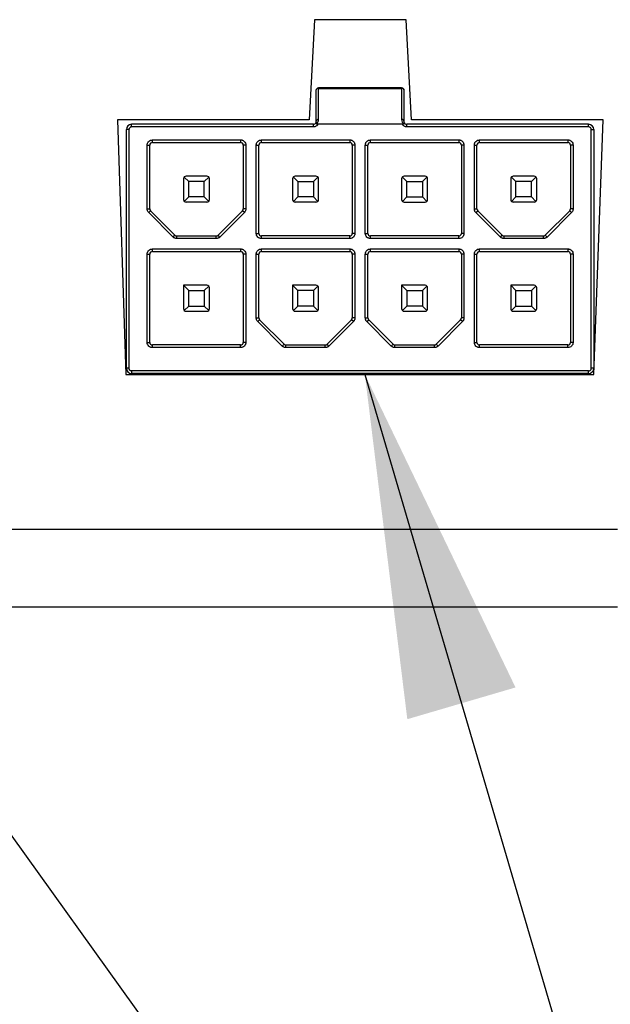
# Model space of a CAD drawing. Header units: millimetres. Extents: x 25 to 1092, y 25 to 838.
# Tile 4 of 9: x 146 to 169, y 265 to 303. Entities that reach past the tile are written whole.
import ezdxf

# ---------------------------------------------------------------- set-up
doc = ezdxf.new("R2010")
doc.units = ezdxf.units.MM
doc.header["$LTSCALE"] = 4
doc.layers.add('TEXT', color=140, linetype='Continuous', lineweight=25)
doc.dimstyles.new('SLDDIMSTYLE2', dxfattribs={"dimtxt": 0.18, "dimasz": 13.208, "dimexe": 0, "dimexo": 0.0625, "dimgap": 0, "dimtad": 0, "dimtih": 1, "dimtoh": 1, "dimdec": 0, "dimrnd": 1e-09, "dimzin": 0, "dimdsep": 46, "dimtxsty": 'Standard', "dimsah": 1, "dimcen": 0.09, "dimadec": 0, "dimazin": 0, "dimtfac": 13.208, "dimtdec": 0, "dimtofl": 0, "dimtmove": 0, "dimatfit": 3, "dimfxl": 0, "dimfrac": 2, "dimtolj": 1, "dimtzin": 0, "dimarcsym": 0})

msp = doc.modelspace()

# ---------------------------------------------------------------- linework, layer by layer
for p, q in [((157.402, 302.858), (157.199, 298.999)), ((160.931, 302.858), (157.402, 302.858)), ((161.133, 298.999), (160.931, 302.858)), ((157.456, 300.128), (157.456, 298.928)), ((157.556, 300.228), (157.556, 300.213)), ((160.756, 300.228), (157.556, 300.228)), ((157.556, 299.013), (157.556, 300.213)), ((157.556, 300.213), (160.756, 300.213)), ((160.756, 300.213), (160.756, 300.228)), ((160.756, 300.213), (160.756, 299.013)), ((160.856, 298.928), (160.856, 300.128)), ((157.199, 298.999), (149.815, 298.999)), ((149.815, 298.999), (150.141, 289.196)), ((168.518, 298.999), (161.133, 298.999)), ((168.158, 289.196), (168.518, 298.999)), ((150.156, 289.428), (150.156, 298.628)), ((150.256, 298.628), (150.156, 298.628)), ((150.256, 298.628), (150.256, 289.428)), ((150.356, 298.728), (150.356, 298.828)), ((157.356, 298.828), (150.356, 298.828)), ((157.356, 298.728), (150.356, 298.728)), ((157.356, 298.728), (157.356, 298.828)), ((160.783, 298.828), (157.529, 298.828)), ((160.956, 298.728), (160.956, 298.828)), ((167.956, 298.828), (160.956, 298.828)), ((167.956, 298.728), (160.956, 298.728)), ((167.956, 298.728), (167.956, 298.828)), ((168.056, 289.428), (168.056, 298.628)), ((168.056, 298.628), (168.156, 298.628)), ((168.156, 298.628), (168.156, 289.428)), ((151.156, 298.228), (154.556, 298.228)), ((151.156, 298.128), (151.156, 298.228)), ((154.556, 298.228), (154.556, 298.128)), ((155.356, 298.228), (158.756, 298.228)), ((155.356, 298.128), (155.356, 298.228)), ((158.756, 298.228), (158.756, 298.128)), ((159.556, 298.228), (162.956, 298.228)), ((159.556, 298.128), (159.556, 298.228)), ((162.956, 298.228), (162.956, 298.128)), ((163.756, 298.228), (167.156, 298.228)), ((163.756, 298.128), (163.756, 298.228)), ((167.156, 298.228), (167.156, 298.128)), ((150.956, 295.569), (150.956, 298.028)), ((150.956, 298.028), (151.056, 298.028)), ((151.056, 295.569), (151.056, 298.028)), ((151.156, 298.128), (154.556, 298.128)), ((154.656, 298.028), (154.656, 295.569)), ((154.756, 298.028), (154.656, 298.028)), ((154.756, 298.028), (154.756, 295.569)), ((155.156, 294.628), (155.156, 298.028)), ((155.156, 298.028), (155.256, 298.028)), ((155.256, 294.628), (155.256, 298.028)), ((155.356, 298.128), (158.756, 298.128)), ((158.856, 298.028), (158.856, 294.628)), ((158.956, 298.028), (158.856, 298.028)), ((158.956, 298.028), (158.956, 294.628)), ((159.356, 294.628), (159.356, 298.028)), ((159.356, 298.028), (159.456, 298.028)), ((159.456, 294.628), (159.456, 298.028)), ((159.556, 298.128), (162.956, 298.128)), ((163.056, 298.028), (163.056, 294.628)), ((163.156, 298.028), (163.056, 298.028)), ((163.156, 298.028), (163.156, 294.628)), ((163.556, 295.569), (163.556, 298.028)), ((163.556, 298.028), (163.656, 298.028)), ((163.656, 295.569), (163.656, 298.028)), ((163.756, 298.128), (167.156, 298.128)), ((167.256, 298.028), (167.256, 295.569)), ((167.356, 298.028), (167.256, 298.028)), ((167.356, 298.028), (167.356, 295.569)), ((152.356, 296.728), (152.356, 295.928)), ((152.556, 296.628), (152.386, 296.798)), ((153.256, 296.828), (152.456, 296.828)), ((153.156, 296.628), (152.556, 296.628)), ((152.556, 296.028), (152.556, 296.628)), ((153.327, 296.798), (153.156, 296.628)), ((153.156, 296.028), (153.156, 296.628)), ((153.356, 295.928), (153.356, 296.728)), ((156.556, 296.728), (156.556, 295.928)), ((156.586, 296.798), (156.756, 296.628)), ((157.456, 296.828), (156.656, 296.828)), ((156.756, 296.628), (157.356, 296.628)), ((156.756, 296.628), (156.756, 296.028)), ((157.527, 296.798), (157.356, 296.628)), ((157.356, 296.628), (157.356, 296.028)), ((157.556, 295.928), (157.556, 296.728)), ((160.756, 296.728), (160.756, 295.928)), ((160.786, 296.798), (160.956, 296.628)), ((161.656, 296.828), (160.856, 296.828)), ((160.956, 296.628), (161.556, 296.628)), ((160.956, 296.028), (160.956, 296.628)), ((161.556, 296.628), (161.727, 296.798)), ((161.556, 296.628), (161.556, 296.028)), ((161.756, 295.928), (161.756, 296.728)), ((164.956, 296.728), (164.956, 295.928)), ((165.156, 296.628), (164.986, 296.798)), ((165.856, 296.828), (165.056, 296.828)), ((165.756, 296.628), (165.156, 296.628)), ((165.156, 296.028), (165.156, 296.628)), ((165.927, 296.798), (165.756, 296.628)), ((165.756, 296.028), (165.756, 296.628)), ((165.956, 295.928), (165.956, 296.728)), ((152.556, 296.028), (152.386, 295.857)), ((153.156, 296.028), (152.556, 296.028)), ((153.327, 295.857), (153.156, 296.028)), ((156.756, 296.028), (156.586, 295.857)), ((157.356, 296.028), (156.756, 296.028)), ((157.356, 296.028), (157.527, 295.857)), ((160.786, 295.857), (160.956, 296.028)), ((160.956, 296.028), (161.556, 296.028)), ((161.556, 296.028), (161.727, 295.857)), ((165.156, 296.028), (164.986, 295.857)), ((165.756, 296.028), (165.156, 296.028)), ((165.927, 295.857), (165.756, 296.028)), ((150.956, 295.569), (151.056, 295.569)), ((151.015, 295.428), (151.086, 295.498)), ((151.086, 295.498), (152.027, 294.557)), ((153.256, 295.828), (152.456, 295.828)), ((153.686, 294.557), (154.627, 295.498)), ((154.698, 295.428), (154.627, 295.498)), ((154.756, 295.569), (154.656, 295.569)), ((157.456, 295.828), (156.656, 295.828)), ((160.856, 295.828), (161.656, 295.828)), ((163.556, 295.569), (163.656, 295.569)), ((163.615, 295.428), (163.686, 295.498)), ((163.686, 295.498), (164.627, 294.557)), ((165.856, 295.828), (165.056, 295.828)), ((166.286, 294.557), (167.227, 295.498)), ((167.298, 295.428), (167.227, 295.498)), ((167.356, 295.569), (167.256, 295.569)), ((151.956, 294.486), (151.015, 295.428)), ((154.698, 295.428), (153.756, 294.486)), ((164.556, 294.486), (163.615, 295.428)), ((167.298, 295.428), (166.356, 294.486)), ((151.956, 294.486), (152.027, 294.557)), ((152.098, 294.428), (152.098, 294.528)), ((152.098, 294.528), (153.615, 294.528)), ((153.615, 294.428), (152.098, 294.428)), ((153.615, 294.428), (153.615, 294.528)), ((153.756, 294.486), (153.686, 294.557)), ((155.156, 294.628), (155.256, 294.628)), ((155.356, 294.428), (155.356, 294.528)), ((158.756, 294.528), (155.356, 294.528)), ((158.756, 294.428), (155.356, 294.428)), ((158.756, 294.428), (158.756, 294.528)), ((158.956, 294.628), (158.856, 294.628)), ((159.356, 294.628), (159.456, 294.628)), ((159.556, 294.428), (159.556, 294.528)), ((162.956, 294.528), (159.556, 294.528)), ((162.956, 294.428), (159.556, 294.428)), ((162.956, 294.428), (162.956, 294.528)), ((163.156, 294.628), (163.056, 294.628)), ((164.556, 294.486), (164.627, 294.557)), ((164.698, 294.428), (164.698, 294.528)), ((164.698, 294.528), (166.215, 294.528)), ((166.215, 294.428), (164.698, 294.428)), ((166.215, 294.428), (166.215, 294.528)), ((166.356, 294.486), (166.286, 294.557)), ((151.156, 294.028), (154.556, 294.028)), ((151.156, 293.928), (151.156, 294.028)), ((154.556, 294.028), (154.556, 293.928)), ((155.356, 294.028), (158.756, 294.028)), ((155.356, 293.928), (155.356, 294.028)), ((158.756, 294.028), (158.756, 293.928)), ((159.556, 294.028), (162.956, 294.028)), ((159.556, 293.928), (159.556, 294.028)), ((162.956, 294.028), (162.956, 293.928)), ((163.756, 294.028), (167.156, 294.028)), ((163.756, 293.928), (163.756, 294.028)), ((167.156, 294.028), (167.156, 293.928)), ((150.956, 290.428), (150.956, 293.828)), ((150.956, 293.828), (151.056, 293.828)), ((151.056, 290.428), (151.056, 293.828)), ((151.156, 293.928), (154.556, 293.928)), ((154.656, 293.828), (154.656, 290.428)), ((154.756, 293.828), (154.656, 293.828)), ((154.756, 293.828), (154.756, 290.428)), ((155.156, 291.369), (155.156, 293.828)), ((155.156, 293.828), (155.256, 293.828)), ((155.256, 291.369), (155.256, 293.828)), ((155.356, 293.928), (158.756, 293.928)), ((158.856, 293.828), (158.856, 291.369)), ((158.956, 293.828), (158.856, 293.828)), ((158.956, 293.828), (158.956, 291.369)), ((159.356, 291.369), (159.356, 293.828)), ((159.356, 293.828), (159.456, 293.828)), ((159.456, 291.369), (159.456, 293.828)), ((159.556, 293.928), (162.956, 293.928)), ((163.056, 293.828), (163.056, 291.369)), ((163.156, 293.828), (163.056, 293.828)), ((163.156, 293.828), (163.156, 291.369)), ((163.556, 290.428), (163.556, 293.828)), ((163.556, 293.828), (163.656, 293.828)), ((163.656, 290.428), (163.656, 293.828)), ((163.756, 293.928), (167.156, 293.928)), ((167.256, 293.828), (167.256, 290.428)), ((167.356, 293.828), (167.256, 293.828)), ((167.356, 293.828), (167.356, 290.428)), ((152.356, 292.628), (152.556, 292.428)), ((153.256, 292.628), (152.356, 292.628)), ((152.356, 292.628), (152.356, 291.728)), ((153.156, 292.428), (153.327, 292.598)), ((153.356, 291.728), (153.356, 292.528)), ((156.756, 292.428), (156.556, 292.628)), ((157.456, 292.628), (156.556, 292.628)), ((156.556, 292.628), (156.556, 291.728)), ((157.527, 292.598), (157.356, 292.428)), ((157.556, 291.728), (157.556, 292.528)), ((160.756, 292.628), (160.956, 292.428)), ((161.656, 292.628), (160.756, 292.628)), ((160.756, 292.628), (160.756, 291.728)), ((161.727, 292.598), (161.556, 292.428)), ((161.756, 291.728), (161.756, 292.528)), ((164.956, 292.628), (165.156, 292.428)), ((165.856, 292.628), (164.956, 292.628)), ((164.956, 292.628), (164.956, 291.728)), ((165.756, 292.428), (165.927, 292.598)), ((165.956, 291.728), (165.956, 292.528)), ((152.556, 292.428), (153.156, 292.428)), ((152.556, 291.828), (152.556, 292.428)), ((153.156, 292.428), (153.156, 291.828)), ((156.756, 291.828), (156.756, 292.428)), ((157.356, 292.428), (156.756, 292.428)), ((157.356, 292.428), (157.356, 291.828)), ((160.956, 292.428), (161.556, 292.428)), ((160.956, 292.428), (160.956, 291.828)), ((161.556, 292.428), (161.556, 291.828)), ((165.156, 292.428), (165.756, 292.428)), ((165.156, 291.828), (165.156, 292.428)), ((165.756, 292.428), (165.756, 291.828)), ((152.386, 291.657), (152.556, 291.828)), ((152.556, 291.828), (153.156, 291.828)), ((153.156, 291.828), (153.327, 291.657)), ((156.756, 291.828), (156.586, 291.657)), ((157.356, 291.828), (156.756, 291.828)), ((157.527, 291.657), (157.356, 291.828)), ((160.956, 291.828), (160.786, 291.657)), ((161.556, 291.828), (160.956, 291.828)), ((161.556, 291.828), (161.727, 291.657)), ((164.986, 291.657), (165.156, 291.828)), ((165.156, 291.828), (165.756, 291.828)), ((165.756, 291.828), (165.927, 291.657)), ((152.456, 291.628), (153.256, 291.628)), ((155.156, 291.369), (155.256, 291.369)), ((156.656, 291.628), (157.456, 291.628)), ((158.956, 291.369), (158.856, 291.369)), ((159.356, 291.369), (159.456, 291.369)), ((160.856, 291.628), (161.656, 291.628)), ((163.156, 291.369), (163.056, 291.369)), ((165.056, 291.628), (165.856, 291.628)), ((155.215, 291.228), (155.286, 291.298)), ((156.156, 290.286), (155.215, 291.228)), ((155.286, 291.298), (156.227, 290.357)), ((157.886, 290.357), (158.827, 291.298)), ((158.898, 291.228), (157.956, 290.286)), ((158.898, 291.228), (158.827, 291.298)), ((159.415, 291.228), (159.486, 291.298)), ((160.356, 290.286), (159.415, 291.228)), ((159.486, 291.298), (160.427, 290.357)), ((162.086, 290.357), (163.027, 291.298)), ((163.098, 291.228), (162.156, 290.286)), ((163.098, 291.228), (163.027, 291.298)), ((150.956, 290.428), (151.056, 290.428)), ((151.156, 290.228), (151.156, 290.328)), ((154.556, 290.328), (151.156, 290.328)), ((154.556, 290.228), (151.156, 290.228)), ((154.556, 290.228), (154.556, 290.328)), ((154.756, 290.428), (154.656, 290.428)), ((156.156, 290.286), (156.227, 290.357)), ((156.298, 290.228), (156.298, 290.328)), ((156.298, 290.328), (157.815, 290.328)), ((157.815, 290.228), (156.298, 290.228)), ((157.815, 290.228), (157.815, 290.328)), ((157.956, 290.286), (157.886, 290.357)), ((160.356, 290.286), (160.427, 290.357)), ((160.498, 290.228), (160.498, 290.328)), ((160.498, 290.328), (162.015, 290.328)), ((162.015, 290.228), (160.498, 290.228)), ((162.015, 290.228), (162.015, 290.328)), ((162.156, 290.286), (162.086, 290.357)), ((163.556, 290.428), (163.656, 290.428)), ((163.756, 290.228), (163.756, 290.328)), ((167.156, 290.328), (163.756, 290.328)), ((167.156, 290.228), (163.756, 290.228)), ((167.156, 290.228), (167.156, 290.328)), ((167.356, 290.428), (167.256, 290.428)), ((150.256, 289.428), (150.156, 289.428)), ((168.156, 289.428), (168.056, 289.428)), ((150.141, 289.196), (168.158, 289.196)), ((167.956, 289.328), (150.356, 289.328)), ((150.356, 289.328), (150.356, 289.228)), ((167.956, 289.228), (150.356, 289.228)), ((152.356, 289.228), (152.356, 289.196)), ((152.456, 289.196), (152.456, 289.228)), ((153.256, 289.196), (153.256, 289.228)), ((153.356, 289.196), (153.356, 289.228)), ((156.556, 289.228), (156.556, 289.196)), ((156.656, 289.196), (156.656, 289.228)), ((157.456, 289.196), (157.456, 289.228)), ((157.556, 289.196), (157.556, 289.228)), ((160.756, 289.228), (160.756, 289.196)), ((160.856, 289.228), (160.856, 289.196)), ((161.656, 289.228), (161.656, 289.196)), ((161.756, 289.196), (161.756, 289.228)), ((164.956, 289.228), (164.956, 289.196)), ((165.056, 289.196), (165.056, 289.228)), ((165.856, 289.196), (165.856, 289.228)), ((165.956, 289.196), (165.956, 289.228)), ((167.956, 289.228), (167.956, 289.328)), ((135.271, 283.228), (169.061, 283.228)), ((169.061, 280.228), (135.271, 280.228))]:
    msp.add_line(p, q)
for centre, radius, start, end in [((157.556, 300.128), 0.1, 90, 180), ((157.549, 300.12), 0.0934, 85.7149, 174.9513), ((160.756, 300.128), 0.1, 0, 90), ((160.763, 300.12), 0.0934, 5.0487, 94.2851), ((157.549, 298.92), 0.0934, 85.7149, 174.9513), ((160.763, 298.92), 0.0934, 5.0487, 94.2851), ((150.356, 298.628), 0.2, 90, 180), ((157.356, 298.928), 0.1, 270, 308.9424), ((160.956, 298.928), 0.1, 231.0576, 270), ((167.956, 298.628), 0.2, 0, 90), ((151.156, 298.028), 0.1, 90, 180), ((154.556, 298.028), 0.1, 0, 90), ((155.356, 298.028), 0.1, 90, 180), ((158.756, 298.028), 0.1, 0, 90), ((159.556, 298.028), 0.1, 90, 180), ((162.956, 298.028), 0.1, 0, 90), ((163.756, 298.028), 0.1, 90, 180), ((167.156, 298.028), 0.1, 0, 90), ((152.456, 296.728), 0.1, 135, 180), ((152.456, 296.728), 0.1, 90, 135), ((153.256, 296.728), 0.1, 45, 90), ((153.256, 296.728), 0.1, 0, 45), ((156.656, 296.728), 0.1, 135, 180), ((156.656, 296.728), 0.1, 90, 135), ((157.456, 296.728), 0.1, 45, 90), ((157.456, 296.728), 0.1, 0, 45), ((160.856, 296.728), 0.1, 135, 180), ((160.856, 296.728), 0.1, 90, 135), ((161.656, 296.728), 0.1, 45, 90), ((161.656, 296.728), 0.1, 0, 45), ((165.056, 296.728), 0.1, 135, 180), ((165.056, 296.728), 0.1, 90, 135), ((165.856, 296.728), 0.1, 45, 90), ((165.856, 296.728), 0.1, 0, 45), ((152.456, 295.928), 0.1, 180, 225), ((153.256, 295.928), 0.1, 315, 0), ((156.656, 295.928), 0.1, 180, 225), ((157.456, 295.928), 0.1, 315, 0), ((160.856, 295.928), 0.1, 180, 225), ((161.656, 295.928), 0.1, 315, 0), ((165.056, 295.928), 0.1, 180, 225), ((165.856, 295.928), 0.1, 315, 0), ((151.156, 295.569), 0.1, 180, 225), ((152.456, 295.928), 0.1, 225, 270), ((153.256, 295.928), 0.1, 270, 315), ((154.556, 295.569), 0.1, 315, 0), ((156.656, 295.928), 0.1, 225, 270), ((157.456, 295.928), 0.1, 270, 315), ((160.856, 295.928), 0.1, 225, 270), ((161.656, 295.928), 0.1, 270, 315), ((163.756, 295.569), 0.1, 180, 225), ((165.056, 295.928), 0.1, 225, 270), ((165.856, 295.928), 0.1, 270, 315), ((167.156, 295.569), 0.1, 315, 0), ((152.098, 294.628), 0.1, 225, 270), ((153.615, 294.628), 0.1, 270, 315), ((155.356, 294.628), 0.1, 180, 270), ((158.756, 294.628), 0.1, 270, 0), ((159.556, 294.628), 0.1, 180, 270), ((162.956, 294.628), 0.1, 270, 0), ((164.698, 294.628), 0.1, 225, 270), ((166.215, 294.628), 0.1, 270, 315), ((151.156, 293.828), 0.1, 90, 180), ((154.556, 293.828), 0.1, 0, 90), ((155.356, 293.828), 0.1, 90, 180), ((158.756, 293.828), 0.1, 0, 90), ((159.556, 293.828), 0.1, 90, 180), ((162.956, 293.828), 0.1, 0, 90), ((163.756, 293.828), 0.1, 90, 180), ((167.156, 293.828), 0.1, 0, 90), ((153.256, 292.528), 0.1, 45, 90), ((153.256, 292.528), 0.1, 0, 45), ((157.456, 292.528), 0.1, 45, 90), ((157.456, 292.528), 0.1, 0, 45), ((161.656, 292.528), 0.1, 45, 90), ((161.656, 292.528), 0.1, 0, 45), ((165.856, 292.528), 0.1, 45, 90), ((165.856, 292.528), 0.1, 0, 45), ((152.456, 291.728), 0.1, 180, 225), ((153.256, 291.728), 0.1, 315, 0), ((156.656, 291.728), 0.1, 180, 225), ((157.456, 291.728), 0.1, 315, 0), ((160.856, 291.728), 0.1, 180, 225), ((161.656, 291.728), 0.1, 315, 0), ((165.056, 291.728), 0.1, 180, 225), ((165.856, 291.728), 0.1, 315, 0), ((152.456, 291.728), 0.1, 225, 270), ((153.256, 291.728), 0.1, 270, 315), ((155.356, 291.369), 0.1, 180, 225), ((156.656, 291.728), 0.1, 225, 270), ((157.456, 291.728), 0.1, 270, 315), ((158.756, 291.369), 0.1, 315, 0), ((159.556, 291.369), 0.1, 180, 225), ((160.856, 291.728), 0.1, 225, 270), ((161.656, 291.728), 0.1, 270, 315), ((162.956, 291.369), 0.1, 315, 0), ((165.056, 291.728), 0.1, 225, 270), ((165.856, 291.728), 0.1, 270, 315), ((151.156, 290.428), 0.1, 180, 270), ((154.556, 290.428), 0.1, 270, 0), ((156.298, 290.428), 0.1, 225, 270), ((157.815, 290.428), 0.1, 270, 315), ((160.498, 290.428), 0.1, 225, 270), ((162.015, 290.428), 0.1, 270, 315), ((163.756, 290.428), 0.1, 180, 270), ((167.156, 290.428), 0.1, 270, 0), ((150.356, 289.428), 0.2, 180, 270), ((167.956, 289.428), 0.2, 270, 0)]:
    msp.add_arc(centre, radius, start, end)
for points in [[(157.456, 298.928), (157.456, 298.898), (157.442, 298.869), (157.419, 298.85)], [(157.461, 298.842), (157.519, 298.878), (157.556, 298.945), (157.556, 299.013)], [(160.756, 299.013), (160.756, 298.945), (160.793, 298.878), (160.851, 298.842)], [(160.893, 298.85), (160.871, 298.869), (160.856, 298.898), (160.856, 298.928)], [(150.356, 289.328), (150.301, 289.328), (150.256, 289.373), (150.256, 289.428)]]:
    msp.add_open_spline(points, degree=3)
for points, knots in [([(150.356, 298.728), (150.347, 298.727), (150.33, 298.726), (150.306, 298.715), (150.282, 298.697), (150.26, 298.667), (150.258, 298.641), (150.256, 298.628)], [0, 0, 0, 0, 0.167535, 0.330448, 0.500633, 0.74883, 1, 1, 1, 1]), ([(157.529, 298.828), (157.523, 298.818), (157.511, 298.798), (157.486, 298.774), (157.452, 298.751), (157.409, 298.731), (157.374, 298.729), (157.356, 298.728)], [0, 0, 0, 0, 0.1669756, 0.3320356, 0.5003421, 0.7494255, 1, 1, 1, 1]), ([(157.461, 298.842), (157.456, 298.845), (157.444, 298.852), (157.429, 298.855), (157.422, 298.852), (157.419, 298.85)], [0, 0, 0, 0, 0.295599, 0.628645, 1, 1, 1, 1]), ([(157.529, 298.828), (157.519, 298.828), (157.507, 298.829), (157.497, 298.83), (157.488, 298.832), (157.48, 298.834), (157.472, 298.837), (157.468, 298.839), (157.465, 298.84), (157.461, 298.842)], [0, 0, 0, 0, 0.00003277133, 0.00003277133, 0.00003277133, 0.00006037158, 0.00006037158, 0.00006037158, 0.00007541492, 0.00007541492, 0.00007541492, 0.00007541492]), ([(160.851, 298.842), (160.845, 298.839), (160.838, 298.836), (160.83, 298.833), (160.821, 298.831), (160.813, 298.83), (160.804, 298.829), (160.797, 298.828), (160.79, 298.828), (160.783, 298.828)], [0, 0, 0, 0, 0.00002751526, 0.00002751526, 0.00002751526, 0.00005470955, 0.00005470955, 0.00005470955, 0.00007525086, 0.00007525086, 0.00007525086, 0.00007525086]), ([(160.956, 298.728), (160.945, 298.728), (160.921, 298.729), (160.888, 298.739), (160.851, 298.756), (160.813, 298.784), (160.793, 298.813), (160.783, 298.828)], [0, 0, 0, 0, 0.166976, 0.332036, 0.500342, 0.749425, 1, 1, 1, 1]), ([(160.893, 298.85), (160.89, 298.852), (160.884, 298.855), (160.869, 298.852), (160.857, 298.845), (160.851, 298.842)], [0, 0, 0, 0, 0.371355, 0.704401, 1, 1, 1, 1]), ([(168.056, 298.628), (168.056, 298.636), (168.055, 298.654), (168.044, 298.678), (168.025, 298.702), (167.996, 298.724), (167.97, 298.726), (167.956, 298.728)], [0, 0, 0, 0, 0.1675347, 0.3304475, 0.5006328, 0.7488305, 1, 1, 1, 1]), ([(150.956, 298.028), (150.957, 298.041), (150.958, 298.067), (150.97, 298.105), (150.988, 298.139), (151.022, 298.179), (151.077, 298.22), (151.13, 298.225), (151.156, 298.228)], [0, 0, 0, 0, 0.1272, 0.249746, 0.3727, 0.501075, 0.749743, 1, 1, 1, 1]), ([(154.556, 298.228), (154.57, 298.227), (154.596, 298.226), (154.633, 298.214), (154.668, 298.196), (154.708, 298.162), (154.748, 298.107), (154.754, 298.054), (154.756, 298.028)], [0, 0, 0, 0, 0.1272001, 0.2497464, 0.3727003, 0.5010746, 0.7497428, 1, 1, 1, 1]), ([(155.156, 298.028), (155.157, 298.041), (155.158, 298.067), (155.17, 298.105), (155.188, 298.139), (155.222, 298.179), (155.277, 298.22), (155.33, 298.225), (155.356, 298.228)], [0, 0, 0, 0, 0.1272, 0.249746, 0.3727, 0.501075, 0.749743, 1, 1, 1, 1]), ([(158.756, 298.228), (158.77, 298.227), (158.796, 298.226), (158.833, 298.214), (158.868, 298.196), (158.908, 298.162), (158.948, 298.107), (158.954, 298.054), (158.956, 298.028)], [0, 0, 0, 0, 0.1272, 0.249746, 0.3727, 0.501075, 0.749743, 1, 1, 1, 1]), ([(159.356, 298.028), (159.357, 298.041), (159.358, 298.067), (159.37, 298.105), (159.388, 298.139), (159.422, 298.179), (159.477, 298.22), (159.53, 298.225), (159.556, 298.228)], [0, 0, 0, 0, 0.1272, 0.249746, 0.3727, 0.501075, 0.749743, 1, 1, 1, 1]), ([(162.956, 298.228), (162.97, 298.227), (162.996, 298.226), (163.033, 298.214), (163.068, 298.196), (163.108, 298.162), (163.148, 298.107), (163.154, 298.054), (163.156, 298.028)], [0, 0, 0, 0, 0.1272, 0.249746, 0.3727, 0.501075, 0.749743, 1, 1, 1, 1]), ([(163.556, 298.028), (163.557, 298.041), (163.558, 298.067), (163.57, 298.105), (163.588, 298.139), (163.622, 298.179), (163.677, 298.22), (163.73, 298.225), (163.756, 298.228)], [0, 0, 0, 0, 0.1272, 0.249746, 0.3727, 0.501075, 0.749743, 1, 1, 1, 1]), ([(167.156, 298.228), (167.17, 298.227), (167.196, 298.226), (167.233, 298.214), (167.268, 298.196), (167.308, 298.162), (167.348, 298.107), (167.354, 298.054), (167.356, 298.028)], [0, 0, 0, 0, 0.1272, 0.249746, 0.3727, 0.501075, 0.749743, 1, 1, 1, 1]), ([(151.015, 295.428), (151.006, 295.438), (150.988, 295.457), (150.97, 295.492), (150.958, 295.53), (150.957, 295.556), (150.956, 295.569)], [0, 0, 0, 0, 0.255091, 0.5, 0.744909, 1, 1, 1, 1]), ([(154.756, 295.569), (154.756, 295.556), (154.754, 295.53), (154.743, 295.492), (154.724, 295.457), (154.707, 295.438), (154.698, 295.428)], [0, 0, 0, 0, 0.255091, 0.5, 0.744909, 1, 1, 1, 1]), ([(163.615, 295.428), (163.606, 295.438), (163.588, 295.457), (163.57, 295.492), (163.558, 295.53), (163.557, 295.556), (163.556, 295.569)], [0, 0, 0, 0, 0.255091, 0.5, 0.744909, 1, 1, 1, 1]), ([(167.356, 295.569), (167.356, 295.556), (167.354, 295.53), (167.343, 295.492), (167.324, 295.457), (167.307, 295.438), (167.298, 295.428)], [0, 0, 0, 0, 0.255091, 0.5, 0.744909, 1, 1, 1, 1]), ([(152.098, 294.428), (152.084, 294.428), (152.058, 294.43), (152.02, 294.441), (151.986, 294.46), (151.966, 294.477), (151.956, 294.486)], [0, 0, 0, 0, 0.255091, 0.5, 0.744909, 1, 1, 1, 1]), ([(153.756, 294.486), (153.746, 294.477), (153.727, 294.46), (153.692, 294.441), (153.654, 294.43), (153.628, 294.428), (153.615, 294.428)], [0, 0, 0, 0, 0.255091, 0.5, 0.744909, 1, 1, 1, 1]), ([(155.356, 294.428), (155.343, 294.428), (155.317, 294.43), (155.279, 294.441), (155.245, 294.46), (155.204, 294.493), (155.164, 294.549), (155.159, 294.601), (155.156, 294.628)], [0, 0, 0, 0, 0.1272, 0.249746, 0.3727, 0.501075, 0.749743, 1, 1, 1, 1]), ([(158.956, 294.628), (158.956, 294.614), (158.954, 294.588), (158.943, 294.551), (158.924, 294.516), (158.891, 294.476), (158.835, 294.436), (158.783, 294.43), (158.756, 294.428)], [0, 0, 0, 0, 0.1272, 0.249746, 0.3727, 0.501075, 0.749743, 1, 1, 1, 1]), ([(159.556, 294.428), (159.543, 294.428), (159.517, 294.43), (159.479, 294.441), (159.445, 294.46), (159.404, 294.493), (159.364, 294.549), (159.359, 294.601), (159.356, 294.628)], [0, 0, 0, 0, 0.1272, 0.249746, 0.3727, 0.501075, 0.749743, 1, 1, 1, 1]), ([(163.156, 294.628), (163.156, 294.614), (163.154, 294.588), (163.143, 294.551), (163.124, 294.516), (163.091, 294.476), (163.035, 294.436), (162.983, 294.43), (162.956, 294.428)], [0, 0, 0, 0, 0.1272, 0.249746, 0.3727, 0.501075, 0.749743, 1, 1, 1, 1]), ([(164.698, 294.428), (164.684, 294.428), (164.658, 294.43), (164.62, 294.441), (164.586, 294.46), (164.566, 294.477), (164.556, 294.486)], [0, 0, 0, 0, 0.255091, 0.5, 0.744909, 1, 1, 1, 1]), ([(166.356, 294.486), (166.346, 294.477), (166.327, 294.46), (166.292, 294.441), (166.254, 294.43), (166.228, 294.428), (166.215, 294.428)], [0, 0, 0, 0, 0.255091, 0.5, 0.744909, 1, 1, 1, 1]), ([(150.956, 293.828), (150.957, 293.841), (150.958, 293.867), (150.97, 293.905), (150.988, 293.939), (151.022, 293.979), (151.077, 294.02), (151.13, 294.025), (151.156, 294.028)], [0, 0, 0, 0, 0.1272, 0.249746, 0.3727, 0.501075, 0.749743, 1, 1, 1, 1]), ([(154.556, 294.028), (154.57, 294.027), (154.596, 294.026), (154.633, 294.014), (154.668, 293.996), (154.708, 293.962), (154.748, 293.907), (154.754, 293.854), (154.756, 293.828)], [0, 0, 0, 0, 0.1272, 0.249746, 0.3727, 0.501075, 0.749743, 1, 1, 1, 1]), ([(155.156, 293.828), (155.157, 293.841), (155.158, 293.867), (155.17, 293.905), (155.188, 293.939), (155.222, 293.979), (155.277, 294.02), (155.33, 294.025), (155.356, 294.028)], [0, 0, 0, 0, 0.1272, 0.249746, 0.3727, 0.501075, 0.749743, 1, 1, 1, 1]), ([(158.756, 294.028), (158.77, 294.027), (158.796, 294.026), (158.833, 294.014), (158.868, 293.996), (158.908, 293.962), (158.948, 293.907), (158.954, 293.854), (158.956, 293.828)], [0, 0, 0, 0, 0.1272, 0.249746, 0.3727, 0.501075, 0.749743, 1, 1, 1, 1]), ([(159.356, 293.828), (159.357, 293.841), (159.358, 293.867), (159.37, 293.905), (159.388, 293.939), (159.422, 293.979), (159.477, 294.02), (159.53, 294.025), (159.556, 294.028)], [0, 0, 0, 0, 0.1272, 0.249746, 0.3727, 0.501075, 0.749743, 1, 1, 1, 1]), ([(162.956, 294.028), (162.97, 294.027), (162.996, 294.026), (163.033, 294.014), (163.068, 293.996), (163.108, 293.962), (163.148, 293.907), (163.154, 293.854), (163.156, 293.828)], [0, 0, 0, 0, 0.1272, 0.249746, 0.3727, 0.501075, 0.749743, 1, 1, 1, 1]), ([(163.556, 293.828), (163.557, 293.841), (163.558, 293.867), (163.57, 293.905), (163.588, 293.939), (163.622, 293.979), (163.677, 294.02), (163.73, 294.025), (163.756, 294.028)], [0, 0, 0, 0, 0.1272, 0.249746, 0.3727, 0.501075, 0.749743, 1, 1, 1, 1]), ([(167.156, 294.028), (167.17, 294.027), (167.196, 294.026), (167.233, 294.014), (167.268, 293.996), (167.308, 293.962), (167.348, 293.907), (167.354, 293.854), (167.356, 293.828)], [0, 0, 0, 0, 0.1272, 0.249746, 0.3727, 0.501075, 0.749743, 1, 1, 1, 1]), ([(155.215, 291.228), (155.206, 291.238), (155.188, 291.257), (155.17, 291.292), (155.158, 291.33), (155.157, 291.356), (155.156, 291.369)], [0, 0, 0, 0, 0.2550909, 0.5, 0.7449091, 1, 1, 1, 1]), ([(158.956, 291.369), (158.956, 291.356), (158.954, 291.33), (158.943, 291.292), (158.924, 291.257), (158.907, 291.238), (158.898, 291.228)], [0, 0, 0, 0, 0.2550909, 0.5, 0.7449091, 1, 1, 1, 1]), ([(159.415, 291.228), (159.406, 291.238), (159.388, 291.257), (159.37, 291.292), (159.358, 291.33), (159.357, 291.356), (159.356, 291.369)], [0, 0, 0, 0, 0.255091, 0.5, 0.744909, 1, 1, 1, 1]), ([(163.156, 291.369), (163.156, 291.356), (163.154, 291.33), (163.143, 291.292), (163.124, 291.257), (163.107, 291.238), (163.098, 291.228)], [0, 0, 0, 0, 0.2550909, 0.5, 0.7449091, 1, 1, 1, 1]), ([(151.156, 290.228), (151.143, 290.228), (151.117, 290.23), (151.079, 290.241), (151.045, 290.26), (151.004, 290.293), (150.964, 290.349), (150.959, 290.401), (150.956, 290.428)], [0, 0, 0, 0, 0.1272, 0.249746, 0.3727, 0.501075, 0.749743, 1, 1, 1, 1]), ([(154.756, 290.428), (154.756, 290.414), (154.754, 290.388), (154.743, 290.351), (154.724, 290.316), (154.691, 290.276), (154.635, 290.236), (154.583, 290.23), (154.556, 290.228)], [0, 0, 0, 0, 0.1272001, 0.2497464, 0.3727003, 0.5010746, 0.7497428, 1, 1, 1, 1]), ([(156.298, 290.228), (156.284, 290.228), (156.258, 290.23), (156.22, 290.241), (156.186, 290.26), (156.166, 290.277), (156.156, 290.286)], [0, 0, 0, 0, 0.255091, 0.5, 0.744909, 1, 1, 1, 1]), ([(157.956, 290.286), (157.946, 290.277), (157.927, 290.26), (157.892, 290.241), (157.854, 290.23), (157.828, 290.228), (157.815, 290.228)], [0, 0, 0, 0, 0.255091, 0.5, 0.744909, 1, 1, 1, 1]), ([(160.498, 290.228), (160.484, 290.228), (160.458, 290.23), (160.42, 290.241), (160.386, 290.26), (160.366, 290.277), (160.356, 290.286)], [0, 0, 0, 0, 0.255091, 0.5, 0.744909, 1, 1, 1, 1]), ([(162.156, 290.286), (162.146, 290.277), (162.127, 290.26), (162.092, 290.241), (162.054, 290.23), (162.028, 290.228), (162.015, 290.228)], [0, 0, 0, 0, 0.255091, 0.5, 0.744909, 1, 1, 1, 1]), ([(163.756, 290.228), (163.743, 290.228), (163.717, 290.23), (163.679, 290.241), (163.645, 290.26), (163.604, 290.293), (163.564, 290.349), (163.559, 290.401), (163.556, 290.428)], [0, 0, 0, 0, 0.1272, 0.249746, 0.3727, 0.501075, 0.749743, 1, 1, 1, 1]), ([(167.356, 290.428), (167.356, 290.414), (167.354, 290.388), (167.343, 290.351), (167.324, 290.316), (167.291, 290.276), (167.235, 290.236), (167.183, 290.23), (167.156, 290.228)], [0, 0, 0, 0, 0.1272, 0.249746, 0.3727, 0.501075, 0.749743, 1, 1, 1, 1]), ([(167.956, 289.328), (167.965, 289.328), (167.982, 289.329), (168.007, 289.34), (168.031, 289.359), (168.052, 289.388), (168.055, 289.414), (168.056, 289.428)], [0, 0, 0, 0, 0.167535, 0.330448, 0.500633, 0.74883, 1, 1, 1, 1])]:
    msp.add_open_spline(points, degree=3, knots=knots)

# ---------------------------------------------------------------- leaders
at = {"layer": 'TEXT'}
for points in [[(110.473, 289.196), (177.59, 226.997), (202.99, 226.997)], [(132.979, 289.196), (177.59, 226.997), (202.99, 226.997)], [(159.338, 289.196), (177.59, 226.997), (202.99, 226.997)]]:
    msp.add_leader(points, dimstyle='SLDDIMSTYLE2', dxfattribs=at)

doc.saveas('drawing.dxf')
